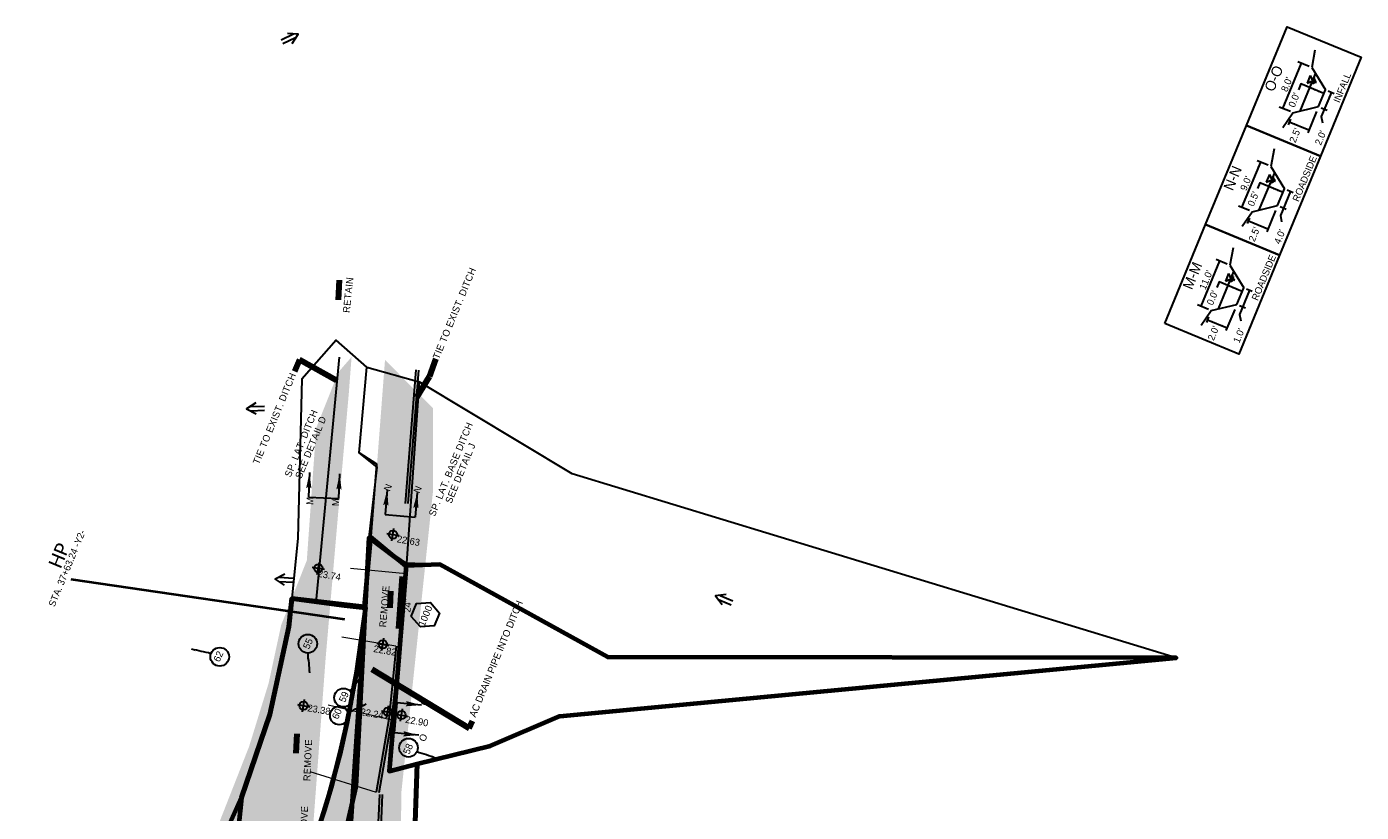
# Model space of a CAD drawing. Extents: x 1160024 to 2574774, y 200346 to 1150377.
# Tile 110 of 118: x 2483302 to 2484266, y 369357 to 369925. Entities that reach past the tile are written whole.
import ezdxf
from ezdxf.enums import TextEntityAlignment as Align

# ---------------------------------------------------------------- set-up
doc = ezdxf.new("R2010")
doc.units = 0
doc.header["$MEASUREMENT"] = 0
for name, color, linetype, lineweight in [('Exist Earthen Structure Ditch Cogo Point CELL', 5, 'Continuous', 13), ('Exist Plan Preparation Drainage Arrows Symbol CELL', 5, 'Continuous', 30), ('Exist Plan Preparation Drainage Notes Label', 31, 'Continuous', 30), ('Exist Plan Preparation Watershed Blue', 5, 'Continuous', 30), ('Prop Drainage Structure Box Number Symbol CELL', 9, 'Continuous', 30), ('Prop Drainage Structure Pipe Removal Label', 9, 'Continuous', 30), ('Prop Drainage Structure Pipe Side Drain 24in', 9, 'Continuous', 211), ('Prop Drainage Structure Pipe Side Drain 24in Label', 9, 'Continuous', 30), ('Prop Earthen Structure Ditch Flow Line', 6, 'Rdy Ditch Special Prp', 30), ('Prop Plan Preparation Watershed Pre Construction', 131, 'Continuous', 30), ('Prop Vertical Profile Ditch Grade Median Label', 5, 'Continuous', 40)]:
    doc.layers.add(name, color=color, linetype=linetype, lineweight=lineweight)
doc.layers.add('Scratch_Level_5', color=6, linetype='Continuous', lineweight=0, plot=False)
doc.layers.add('Scratch_Level_6', color=30, linetype='Continuous', lineweight=0, plot=False)
doc.styles.add('Style-Calibri', font='CALIBRI.TTF')
doc.styles.add('Style-GEOMETRICFUTURA_211_M_L', font='GEOMETRICFUTURA_211_M_L.shx')
doc.linetypes.add('Rdy Ditch Special Prp', pattern='A,0.55,-0.2,[22,dgnlstyle-RdylsE.shx,S=0.001111,R=0,X=0,Y=0],-0.2,0.55', length=1.5)
doc.dimstyles.new('erosion_control', dxfattribs={"dimtxt": 4.99999, "dimasz": 9.99998, "dimexe": 2.499995, "dimexo": 2.499995, "dimgap": 2.499995, "dimtad": 0, "dimtih": 1, "dimtoh": 1, "dimzin": 3, "dimdsep": 46, "dimtxsty": 'Style-GEOMETRICFUTURA_211_M_L', "dimcen": 0.09, "dimaunit": 1, "dimadec": 4, "dimazin": 3, "dimtfac": 1, "dimtofl": 0, "dimtmove": 0, "dimatfit": 1, "dimfxl": 1, "dimtzin": 3, "dimlwd": 106, "dimarcsym": 0})

# ---------------------------------------------------------------- blocks, each defined once
blk = doc.blocks.new('EXIST EARTHEN STRUCTURE DITCH COGO POINT_4')
at = {"layer": 'Exist Earthen Structure Ditch Cogo Point CELL', "color": 5, "lineweight": 30}
for p, q in [((-0.06, 0), (0.06, 0)), ((0, -0.06), (0, 0.06))]:
    blk.add_line(p, q, dxfattribs=at)
blk.add_circle((0, 0), 0.04, dxfattribs=at)
blk.add_point((0, 0), dxfattribs=at)
blk = doc.blocks.new('EXIST EARTHEN STRUCTURE DITCH COGO POINT_5')
at = {"layer": 'Exist Earthen Structure Ditch Cogo Point CELL', "color": 5, "lineweight": 30}
for p, q in [((-0.06, 0), (0.06, 0)), ((0, -0.06), (0, 0.06))]:
    blk.add_line(p, q, dxfattribs=at)
blk.add_circle((0, 0), 0.04, dxfattribs=at)
blk.add_point((0, 0), dxfattribs=at)
blk = doc.blocks.new('EXIST EARTHEN STRUCTURE DITCH COGO POINT_6')
at = {"layer": 'Exist Earthen Structure Ditch Cogo Point CELL', "color": 5, "lineweight": 30}
for p, q in [((-0.06, 0), (0.06, 0)), ((0, -0.06), (0, 0.06))]:
    blk.add_line(p, q, dxfattribs=at)
blk.add_circle((0, 0), 0.04, dxfattribs=at)
blk.add_point((0, 0), dxfattribs=at)
blk = doc.blocks.new('EXIST EARTHEN STRUCTURE DITCH COGO POINT_7')
at = {"layer": 'Exist Earthen Structure Ditch Cogo Point CELL', "color": 5, "lineweight": 30}
for p, q in [((-0.06, 0), (0.06, 0)), ((0, -0.06), (0, 0.06))]:
    blk.add_line(p, q, dxfattribs=at)
blk.add_circle((0, 0), 0.04, dxfattribs=at)
blk.add_point((0, 0), dxfattribs=at)
blk = doc.blocks.new('EXIST EARTHEN STRUCTURE DITCH COGO POINT_8')
at = {"layer": 'Exist Earthen Structure Ditch Cogo Point CELL', "color": 5, "lineweight": 30}
for p, q in [((-0.06, 0), (0.06, 0)), ((0, -0.06), (0, 0.06))]:
    blk.add_line(p, q, dxfattribs=at)
blk.add_circle((0, 0), 0.04, dxfattribs=at)
blk.add_point((0, 0), dxfattribs=at)
blk = doc.blocks.new('*U91')
at = {"layer": 'Exist Plan Preparation Drainage Notes Label'}
blk.add_circle((-2.02, 0), 1.99, dxfattribs=at)
blk.add_open_spline([(-0.14, -0.66), (0.52, -0.97), (1.25, -1), (1.95, -1.17), (2.64, -1.34), (3.31, -1.55), (4.01, -1.67)], degree=3, knots=[0, 0, 0, 0, 0.5025, 0.5025, 0.5025, 1, 1, 1, 1], dxfattribs=at)
blk.add_solid([(4.01, -1.67), (3.19, -1.21), (3.12, -1.72), (3.52, -1.56)], dxfattribs=at)
blk = doc.blocks.new('*U92')
at = {"layer": 'Exist Plan Preparation Drainage Notes Label'}
blk.add_circle((-2.02, 0), 1.99, dxfattribs=at)
blk.add_open_spline([(-0.14, -0.66), (0.52, -0.97), (1.25, -1), (1.95, -1.17), (2.64, -1.34), (3.31, -1.55), (4.01, -1.67)], degree=3, knots=[0, 0, 0, 0, 0.5025, 0.5025, 0.5025, 1, 1, 1, 1], dxfattribs=at)
blk.add_solid([(4.01, -1.67), (3.19, -1.21), (3.12, -1.72), (3.52, -1.56)], dxfattribs=at)
blk = doc.blocks.new('*U93')
at = {"layer": 'Exist Plan Preparation Drainage Notes Label'}
blk.add_circle((-2.02, 0), 1.99, dxfattribs=at)
blk.add_open_spline([(-0.14, -0.66), (0.5, -0.96), (1.25, -1), (1.95, -1.17), (2.64, -1.34), (3.31, -1.55), (4.01, -1.67)], degree=3, knots=[0, 0, 0, 0, 0.5025, 0.5025, 0.5025, 1, 1, 1, 1], dxfattribs=at)
blk.add_solid([(4.01, -1.67), (3.19, -1.21), (3.12, -1.72), (3.52, -1.56)], dxfattribs=at)
blk = doc.blocks.new('EXIST WATER SURFACE')
at = {"layer": 'Exist Plan Preparation Drainage Notes Label'}
for p, q in [((4, 4), (-4, 4)), ((-4, 4), (0, 0)), ((4, 0), (-4, 0)), ((4, 4), (0, 0)), ((3, -1), (-3, -1)), ((2, -2), (-2, -2)), ((1, -3), (-1, -3))]:
    blk.add_line(p, q, dxfattribs=at)
blk.add_point((0, 0), dxfattribs=at)
blk = doc.blocks.new('PROP TERMINATOR ARROW')
at = {"layer": 'Exist Plan Preparation Drainage Notes Label'}
blk.add_solid([(-5.7, 1), (0, 0), (-5, 0), (-5.7, -1)], dxfattribs=at)
blk = doc.blocks.new('PROP TERMINATOR ARROW_1')
at = {"layer": 'Exist Plan Preparation Drainage Notes Label'}
blk.add_solid([(-5.7, 1), (0, 0), (-5, 0), (-5.7, -1)], dxfattribs=at)
blk = doc.blocks.new('PROP TERMINATOR ARROW_2')
at = {"layer": 'Exist Plan Preparation Drainage Notes Label', "extrusion": (0, 0, -1)}
blk.add_solid([(5.7, 1), (0, 0), (5, 0), (5.7, -1)], dxfattribs=at)
blk = doc.blocks.new('PROP TERMINATOR ARROW_3')
at = {"layer": 'Exist Plan Preparation Drainage Notes Label', "extrusion": (0, 0, -1)}
blk.add_solid([(5.7, 1), (0, 0), (5, 0), (5.7, -1)], dxfattribs=at)
blk = doc.blocks.new('PROP TERMINATOR ARROW_4')
at = {"layer": 'Exist Plan Preparation Drainage Notes Label', "extrusion": (0, 0, -1)}
blk.add_solid([(5.7, 1), (0, 0), (5, 0), (5.7, -1)], dxfattribs=at)
blk = doc.blocks.new('PROP TERMINATOR ARROW_5')
at = {"layer": 'Exist Plan Preparation Drainage Notes Label'}
blk.add_solid([(-5.7, 1), (0, 0), (-5, 0), (-5.7, -1)], dxfattribs=at)
blk = doc.blocks.new('PROP TERMINATOR ARROW_6')
at = {"layer": 'Exist Plan Preparation Drainage Notes Label', "extrusion": (0, 0, -1)}
blk.add_solid([(5.7, 1), (0, 0), (5, 0), (5.7, -1)], dxfattribs=at)
blk = doc.blocks.new('PROP TERMINATOR ARROW_7')
at = {"layer": 'Exist Plan Preparation Drainage Notes Label'}
blk.add_solid([(-5.7, 1), (0, 0), (-5, 0), (-5.7, -1)], dxfattribs=at)
blk = doc.blocks.new('PROP TERMINATOR ARROW_8')
at = {"layer": 'Exist Plan Preparation Drainage Notes Label'}
blk.add_solid([(-5.71, 0.95), (0, 0), (-5, 0), (-5.71, -0.95)], dxfattribs=at)
blk = doc.blocks.new('PROP TERMINATOR ARROW_9')
at = {"layer": 'Exist Plan Preparation Drainage Notes Label'}
blk.add_solid([(-5.71, 0.95), (0, 0), (-5, 0), (-5.71, -0.95)], dxfattribs=at)
blk = doc.blocks.new('*U106')
at = {"layer": 'Exist Plan Preparation Drainage Notes Label'}
for p, q in [((-5.04, 13.17), (-11.91, -7.54)), ((11.91, 7.54), (-5.04, 13.17)), ((5.04, -13.17), (-11.91, -7.54))]:
    blk.add_line(p, q, dxfattribs=at)
at = {"layer": 'Exist Plan Preparation Drainage Notes Label', "xscale": 1.999999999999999, "yscale": 1.999999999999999, "zscale": 1.999999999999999, "rotation": 341.6388098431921}
for name, p in [('PROP TERMINATOR ARROW_9', (11.91, 7.54)), ('PROP TERMINATOR ARROW_8', (5.04, -13.17))]:
    blk.add_blockref(name, p, dxfattribs=at)
blk = doc.blocks.new('*U105')
at = {"layer": 'Exist Plan Preparation Drainage Notes Label'}
blk.add_blockref('*U106', (3.1, -2.68), dxfattribs=at)
at = {"layer": 'Exist Plan Preparation Drainage Notes Label', "style": 'Style-GEOMETRICFUTURA_211_M_L'}
for p in [(-6.66, 13.48), (-12.65, -4.15)]:
    blk.add_text('M', height=5, rotation=341.63881, dxfattribs=at).set_placement(p, align=Align.TOP_LEFT)
blk = doc.blocks.new('EXIST WATER SURFACE_1')
at = {"layer": 'Exist Plan Preparation Drainage Notes Label'}
for p, q in [((4, 4), (-4, 4)), ((-4, 4), (0, 0)), ((4, 0), (-4, 0)), ((4, 4), (0, 0)), ((3, -1), (-3, -1)), ((2, -2), (-2, -2)), ((1, -3), (-1, -3))]:
    blk.add_line(p, q, dxfattribs=at)
blk.add_point((0, 0), dxfattribs=at)
blk = doc.blocks.new('PROP TERMINATOR ARROW_10')
at = {"layer": 'Exist Plan Preparation Drainage Notes Label'}
blk.add_solid([(-5.7, 1), (0, 0), (-5, 0), (-5.7, -1)], dxfattribs=at)
blk = doc.blocks.new('PROP TERMINATOR ARROW_11')
at = {"layer": 'Exist Plan Preparation Drainage Notes Label'}
blk.add_solid([(-5.7, 1), (0, 0), (-5, 0), (-5.7, -1)], dxfattribs=at)
blk = doc.blocks.new('PROP TERMINATOR ARROW_12')
at = {"layer": 'Exist Plan Preparation Drainage Notes Label', "extrusion": (0, 0, -1)}
blk.add_solid([(5.7, 1), (0, 0), (5, 0), (5.7, -1)], dxfattribs=at)
blk = doc.blocks.new('PROP TERMINATOR ARROW_13')
at = {"layer": 'Exist Plan Preparation Drainage Notes Label', "extrusion": (0, 0, -1)}
blk.add_solid([(5.7, 1), (0, 0), (5, 0), (5.7, -1)], dxfattribs=at)
blk = doc.blocks.new('PROP TERMINATOR ARROW_14')
at = {"layer": 'Exist Plan Preparation Drainage Notes Label', "extrusion": (0, 0, -1)}
blk.add_solid([(5.7, 1), (0, 0), (5, 0), (5.7, -1)], dxfattribs=at)
blk = doc.blocks.new('PROP TERMINATOR ARROW_15')
at = {"layer": 'Exist Plan Preparation Drainage Notes Label'}
blk.add_solid([(-5.7, 1), (0, 0), (-5, 0), (-5.7, -1)], dxfattribs=at)
blk = doc.blocks.new('PROP TERMINATOR ARROW_16')
at = {"layer": 'Exist Plan Preparation Drainage Notes Label', "extrusion": (0, 0, -1)}
blk.add_solid([(5.7, 1), (0, 0), (5, 0), (5.7, -1)], dxfattribs=at)
blk = doc.blocks.new('PROP TERMINATOR ARROW_17')
at = {"layer": 'Exist Plan Preparation Drainage Notes Label'}
blk.add_solid([(-5.7, 1), (0, 0), (-5, 0), (-5.7, -1)], dxfattribs=at)
blk = doc.blocks.new('EXIST WATER SURFACE_2')
at = {"layer": 'Exist Plan Preparation Drainage Notes Label'}
for p, q in [((4, 4), (-4, 4)), ((-4, 4), (0, 0)), ((4, 4), (0, 0)), ((4, 0), (-4, 0)), ((3, -1), (-3, -1)), ((2, -2), (-2, -2)), ((1, -3), (-1, -3))]:
    blk.add_line(p, q, dxfattribs=at)
blk.add_point((0, 0), dxfattribs=at)
blk = doc.blocks.new('PROP TERMINATOR ARROW_18')
at = {"layer": 'Exist Plan Preparation Drainage Notes Label'}
blk.add_solid([(-5.7, 1), (0, 0), (-5, 0), (-5.7, -1)], dxfattribs=at)
blk = doc.blocks.new('PROP TERMINATOR ARROW_19')
at = {"layer": 'Exist Plan Preparation Drainage Notes Label'}
blk.add_solid([(-5.7, 1), (0, 0), (-5, 0), (-5.7, -1)], dxfattribs=at)
blk = doc.blocks.new('PROP TERMINATOR ARROW_20')
at = {"layer": 'Exist Plan Preparation Drainage Notes Label', "extrusion": (0, 0, -1)}
blk.add_solid([(5.7, 1), (0, 0), (5, 0), (5.7, -1)], dxfattribs=at)
blk = doc.blocks.new('PROP TERMINATOR ARROW_21')
at = {"layer": 'Exist Plan Preparation Drainage Notes Label', "extrusion": (0, 0, -1)}
blk.add_solid([(5.7, 1), (0, 0), (5, 0), (5.7, -1)], dxfattribs=at)
blk = doc.blocks.new('PROP TERMINATOR ARROW_22')
at = {"layer": 'Exist Plan Preparation Drainage Notes Label', "extrusion": (0, 0, -1)}
blk.add_solid([(5.7, 1), (0, 0), (5, 0), (5.7, -1)], dxfattribs=at)
blk = doc.blocks.new('PROP TERMINATOR ARROW_23')
at = {"layer": 'Exist Plan Preparation Drainage Notes Label'}
blk.add_solid([(-5.7, 1), (0, 0), (-5, 0), (-5.7, -1)], dxfattribs=at)
blk = doc.blocks.new('PROP TERMINATOR ARROW_24')
at = {"layer": 'Exist Plan Preparation Drainage Notes Label', "extrusion": (0, 0, -1)}
blk.add_solid([(5.7, 1), (0, 0), (5, 0), (5.7, -1)], dxfattribs=at)
blk = doc.blocks.new('PROP TERMINATOR ARROW_25')
at = {"layer": 'Exist Plan Preparation Drainage Notes Label'}
blk.add_solid([(-5.7, 1), (0, 0), (-5, 0), (-5.7, -1)], dxfattribs=at)
blk = doc.blocks.new('PROP TERMINATOR ARROW_26')
at = {"layer": 'Exist Plan Preparation Drainage Notes Label'}
blk.add_solid([(-5.71, 0.95), (0, 0), (-5, 0), (-5.71, -0.95)], dxfattribs=at)
blk = doc.blocks.new('PROP TERMINATOR ARROW_27')
at = {"layer": 'Exist Plan Preparation Drainage Notes Label'}
blk.add_solid([(-5.71, 0.95), (0, 0), (-5, 0), (-5.71, -0.95)], dxfattribs=at)
blk = doc.blocks.new('*U127')
at = {"layer": 'Exist Plan Preparation Drainage Notes Label'}
for p, q in [((-5.04, 13.17), (-11.91, -7.54)), ((11.91, 7.54), (-5.04, 13.17)), ((5.04, -13.17), (-11.91, -7.54))]:
    blk.add_line(p, q, dxfattribs=at)
at = {"layer": 'Exist Plan Preparation Drainage Notes Label', "xscale": 1.999999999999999, "yscale": 1.999999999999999, "zscale": 1.999999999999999, "rotation": 341.6388098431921}
for name, p in [('PROP TERMINATOR ARROW_27', (11.91, 7.54)), ('PROP TERMINATOR ARROW_26', (5.04, -13.17))]:
    blk.add_blockref(name, p, dxfattribs=at)
blk = doc.blocks.new('EXIST EARTHEN STRUCTURE DITCH COGO POINT_26')
at = {"layer": 'Exist Earthen Structure Ditch Cogo Point CELL', "color": 5, "lineweight": 30}
for p, q in [((-0.06, 0), (0.06, 0)), ((0, -0.06), (0, 0.06))]:
    blk.add_line(p, q, dxfattribs=at)
blk.add_circle((0, 0), 0.04, dxfattribs=at)
blk.add_point((0, 0), dxfattribs=at)
blk = doc.blocks.new('*U267')
at = {"layer": 'Exist Plan Preparation Drainage Notes Label'}
blk.add_circle((-2.02, 0), 1.99, dxfattribs=at)
blk.add_open_spline([(-0.14, -0.66), (0.52, -0.97), (1.25, -1), (1.95, -1.17), (2.64, -1.34), (3.31, -1.54), (4.01, -1.67)], degree=3, knots=[0, 0, 0, 0, 0.5025, 0.5025, 0.5025, 1, 1, 1, 1], dxfattribs=at)
blk.add_solid([(4.01, -1.67), (3.19, -1.21), (3.12, -1.72), (3.52, -1.56)], dxfattribs=at)
blk = doc.blocks.new('PROP TERMINATOR ARROW_132')
at = {"layer": 'Exist Plan Preparation Drainage Notes Label'}
blk.add_solid([(-5.71, 0.95), (0, 0), (-5, 0), (-5.71, -0.95)], dxfattribs=at)
blk = doc.blocks.new('PROP TERMINATOR ARROW_133')
at = {"layer": 'Exist Plan Preparation Drainage Notes Label'}
blk.add_solid([(-5.71, 0.95), (0, 0), (-5, 0), (-5.71, -0.95)], dxfattribs=at)
blk = doc.blocks.new('*U268')
at = {"layer": 'Exist Plan Preparation Drainage Notes Label'}
for p, q in [((-5.04, 13.17), (-11.91, -7.54)), ((11.91, 7.54), (-5.04, 13.17)), ((5.04, -13.17), (-11.91, -7.54))]:
    blk.add_line(p, q, dxfattribs=at)
at = {"layer": 'Exist Plan Preparation Drainage Notes Label', "xscale": 1.999999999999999, "yscale": 2, "zscale": 1.999999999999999, "rotation": 341.6388098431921}
for name, p in [('PROP TERMINATOR ARROW_133', (11.91, 7.54)), ('PROP TERMINATOR ARROW_132', (5.04, -13.17))]:
    blk.add_blockref(name, p, dxfattribs=at)
blk = doc.blocks.new('EXIST PLAN PREPARATION DRAINAGE ARROWS SYMBOL_190')
at = {"layer": 'Exist Plan Preparation Drainage Arrows Symbol CELL'}
for p, q in [((-3.87, 1.5), (6.13, 1.5)), ((-3.87, -1.5), (6.13, -1.5))]:
    blk.add_line(p, q, dxfattribs=at)
at = {"layer": 'Exist Plan Preparation Drainage Arrows Symbol CELL', "flags": 128}
blk.add_lwpolyline([(0, 3.97), (-6.87, 0), (0, -3.97)], dxfattribs=at)
blk = doc.blocks.new('EXIST PLAN PREPARATION DRAINAGE ARROWS SYMBOL_192')
at = {"layer": 'Exist Plan Preparation Drainage Arrows Symbol CELL'}
for p, q in [((-3.87, 1.5), (6.13, 1.5)), ((-3.87, -1.5), (6.13, -1.5))]:
    blk.add_line(p, q, dxfattribs=at)
at = {"layer": 'Exist Plan Preparation Drainage Arrows Symbol CELL', "flags": 128}
blk.add_lwpolyline([(0, 3.97), (-6.87, 0), (0, -3.97)], dxfattribs=at)
blk = doc.blocks.new('EXIST PLAN PREPARATION DRAINAGE ARROWS SYMBOL_193')
at = {"layer": 'Exist Plan Preparation Drainage Arrows Symbol CELL'}
for p, q in [((-3.87, 1.5), (6.13, 1.5)), ((-3.87, -1.5), (6.13, -1.5))]:
    blk.add_line(p, q, dxfattribs=at)
at = {"layer": 'Exist Plan Preparation Drainage Arrows Symbol CELL', "flags": 128}
blk.add_lwpolyline([(0, 3.97), (-6.87, 0), (0, -3.97)], dxfattribs=at)
blk = doc.blocks.new('EXIST PLAN PREPARATION DRAINAGE ARROWS SYMBOL_194')
at = {"layer": 'Exist Plan Preparation Drainage Arrows Symbol CELL'}
for p, q in [((-3.87, 1.5), (6.13, 1.5)), ((-3.87, -1.5), (6.13, -1.5))]:
    blk.add_line(p, q, dxfattribs=at)
at = {"layer": 'Exist Plan Preparation Drainage Arrows Symbol CELL', "flags": 128}
blk.add_lwpolyline([(0, 3.97), (-6.87, 0), (0, -3.97)], dxfattribs=at)
blk = doc.blocks.new('*U838')
at = {"layer": 'Exist Plan Preparation Drainage Notes Label'}
blk.add_circle((-2.02, 0), 1.99, dxfattribs=at)
blk.add_open_spline([(-0.14, -0.66), (0.52, -0.97), (1.25, -1), (1.95, -1.17), (2.64, -1.34), (3.31, -1.55), (4.01, -1.67)], degree=3, knots=[0, 0, 0, 0, 0.5025, 0.5025, 0.5025, 1, 1, 1, 1], dxfattribs=at)
blk.add_solid([(4.01, -1.67), (3.19, -1.21), (3.12, -1.72), (3.52, -1.56)], dxfattribs=at)
blk = doc.blocks.new('PROP DRAINAGE STRUCTURE BOX NUMBER SYMBOL_304')
at = {"layer": 'Prop Drainage Structure Box Number Symbol CELL', "flags": 128}
blk.add_lwpolyline([(-5, 8.94), (5, 8.94), (9.47, 0), (5, -8.94), (-5, -8.94), (-9.47, 0), (-5, 8.94)], dxfattribs=at)
at = {"layer": 'Prop Drainage Structure Box Number Symbol CELL', "insert": (-0.62, -0.32), "char_height": 5, "attachment_point": 5, "line_spacing_factor": 0.6, "style": 'Style-GEOMETRICFUTURA_211_M_L'}
blk.add_mtext('\\T1.056;1000', dxfattribs=at)

msp = doc.modelspace()

# ---------------------------------------------------------------- hatches: boundary and pattern name
at = {"layer": 'Scratch_Level_6'}
for points in [[(2483435.61, 369037.31), (2483365.18, 369062.28), (2483237.07, 369103.64), (2482987.02, 369185.89), (2482927.65, 369205.42), (2482786.92, 369248.69), (2482743.22, 369262.13), (2482594.43, 369310.99), (2482611.93, 369323.88), (2482730.69, 369288.87), (2482751.69, 369277.32), (2482878.31, 369241.5), (2482887.67, 369244.68), (2483020.64, 369207.64), (2483090.07, 369184.2), (2483246.22, 369131.49), (2483300.52, 369117.38), (2483325.73, 369114.28), (2483344, 369127), (2483357.02, 369164.01), (2483392.59, 369245.11), (2483433.95, 369332.65), (2483462.39, 369405.08), (2483476.45, 369450.64), (2483485.53, 369492.69), (2483504.08, 369539.43), (2483510.87, 369635.13), (2483526.89, 369675.46), (2483536.44, 369686.46), (2483534.36, 369659.34), (2483527.06, 369577.32), (2483517.68, 369468.69), (2483508.82, 369349.27), (2483507.64, 369333.27), (2483502.45, 369319.09), (2483507.22, 369331.01), (2483502.45, 369319.09), (2483489.78, 369287.41), (2483473.54, 369244.29), (2483464.99, 369221.57), (2483441.31, 369167.78), (2483431.59, 369145.7), (2483426.13, 369132.19), (2483415.57, 369105.42), (2483415.96, 369093.74), (2483416.97, 369083.14), (2483425.21, 369071.78), (2483430.6, 369060.92)], [(2483643.69, 368960.94), (2483608.79, 368976.78), (2483546.81, 368998.68), (2483456.37, 369030.63), (2483435.1, 369037.59), (2483430.6, 369060.92), (2483416.91, 369083.65), (2483415.13, 369104.47), (2483431.42, 369146.07), (2483459.18, 369207.74), (2483507.22, 369331.01), (2483533.48, 369420.19), (2483543.32, 369458.7), (2483557.39, 369642.26), (2483560.61, 369684.33), (2483595.35, 369649.31), (2483595.29, 369589.28), (2483572.45, 369371.96), (2483569.75, 369151.67), (2483554.17, 369051.21), (2483567.61, 369046.99), (2483644.45, 369022.89), (2483658.83, 368996.96)]]:
    msp.add_hatch(color=256, dxfattribs=at).paths.add_polyline_path(points)

# ---------------------------------------------------------------- linework, layer by layer
at = {"layer": 'Exist Plan Preparation Drainage Notes Label'}
for p, q in [((2484228.65, 369896.43), (2484220.67, 369899.73)), ((2484232.91, 369908.24), (2484230.56, 369895.64)), ((2484222.99, 369898.77), (2484209.47, 369866.05)), ((2484222.22, 369864.17), (2484233.35, 369891.09)), ((2484230.56, 369895.64), (2484240.47, 369879.47)), ((2484235.48, 369867.38), (2484240.47, 369879.47)), ((2484242.41, 369878.66), (2484246.7, 369876.89)), ((2484215.13, 369863.71), (2484207.15, 369867.01)), ((2484209.81, 369852.34), (2484217.04, 369862.92)), ((2484217.04, 369862.92), (2484235.48, 369867.38)), ((2484233.96, 369863.71), (2484227.66, 369848.45)), ((2484237.42, 369866.58), (2484241.71, 369864.81)), ((2484215.14, 369858.32), (2484213.48, 369854.31)), ((2484214.31, 369856.32), (2484228.49, 369850.46)), ((2484203.37, 369836.76), (2484201.03, 369824.16)), ((2484193.45, 369827.29), (2484179.93, 369794.57)), ((2484199.11, 369824.95), (2484191.13, 369828.25)), ((2484201.03, 369824.16), (2484210.93, 369807.98)), ((2484192.69, 369792.69), (2484203.81, 369819.61)), ((2484205.94, 369795.9), (2484210.93, 369807.98)), ((2484212.87, 369807.18), (2484217.16, 369805.41)), ((2484185.59, 369792.23), (2484177.61, 369795.53)), ((2484187.5, 369791.44), (2484205.94, 369795.9)), ((2484207.88, 369795.1), (2484212.17, 369793.33)), ((2484180.28, 369780.86), (2484187.5, 369791.44)), ((2484185.6, 369786.84), (2484183.95, 369782.83)), ((2484184.78, 369784.83), (2484198.95, 369778.98)), ((2484204.42, 369792.23), (2484198.12, 369776.97)), ((2484173.84, 369765.27), (2484171.49, 369752.68)), ((2484163.91, 369755.81), (2484150.39, 369723.09)), ((2484169.58, 369753.47), (2484161.6, 369756.77)), ((2484163.15, 369721.21), (2484174.27, 369748.13)), ((2484171.49, 369752.68), (2484181.4, 369736.5)), ((2484176.4, 369724.42), (2484181.4, 369736.5)), ((2484183.34, 369735.7), (2484187.62, 369733.93)), ((2484156.05, 369720.75), (2484148.07, 369724.04)), ((2484150.74, 369709.38), (2484157.97, 369719.96)), ((2484157.97, 369719.96), (2484176.4, 369724.42)), ((2484174.89, 369720.74), (2484168.58, 369705.49)), ((2484178.34, 369723.62), (2484182.63, 369721.85)), ((2484156.07, 369715.36), (2484154.41, 369711.35)), ((2484155.24, 369713.35), (2484169.41, 369707.5))]:
    msp.add_line(p, q, dxfattribs=at)
at = {"layer": 'Exist Plan Preparation Drainage Notes Label', "flags": 128}
for points in [[(2484183.4, 369853.62), (2484212.94, 369925.1), (2484266.44, 369902.99), (2484236.9, 369831.51), (2484183.4, 369853.62)], [(2484153.86, 369782.14), (2484183.4, 369853.62), (2484236.9, 369831.51), (2484207.37, 369760.03), (2484153.86, 369782.14)], [(2484124.32, 369710.66), (2484153.86, 369782.14), (2484207.37, 369760.03), (2484177.83, 369688.55), (2484124.32, 369710.66)]]:
    msp.add_lwpolyline(points, close=True, dxfattribs=at)
for points in [[(2484239.38, 369876.82), (2484222.72, 369883.7), (2484221.02, 369879.6)], [(2484244.77, 369877.69), (2484237.51, 369860.12), (2484238.36, 369855.57)], [(2484209.84, 369805.34), (2484193.18, 369812.22), (2484191.49, 369808.11)], [(2484215.23, 369806.21), (2484207.97, 369788.64), (2484208.82, 369784.09)], [(2484180.3, 369733.86), (2484163.65, 369740.74), (2484161.95, 369736.63)], [(2484185.69, 369734.73), (2484178.44, 369717.16), (2484179.29, 369712.61)]]:
    msp.add_lwpolyline(points, dxfattribs=at)
at = {"layer": 'Exist Plan Preparation Watershed Blue', "flags": 128}
for points in [[(2483493.16, 369511.88), (2483546.48, 369505.23), (2483554.69, 369609.03), (2483542, 369617.22), (2483547.54, 369678.99), (2483525.41, 369698.54), (2483500.47, 369670.31), (2483497.69, 369555.51), (2483493.16, 369511.88)], [(2483576.24, 369537.43), (2483549.13, 369555.88), (2483554.93, 369606.89), (2483542, 369617.22), (2483547.54, 369678.99), (2483585.38, 369668.4), (2483576.24, 369537.43)], [(2483576.24, 369537.43), (2483600.22, 369536.4), (2483721.62, 369469.55), (2484132.48, 369469.14), (2483695.88, 369601.93), (2483585.38, 369668.4), (2483576.24, 369537.43)], [(2483563.65, 369387.03), (2483636.94, 369405.4), (2483686.99, 369426.86), (2484132.48, 369469.14), (2483721.62, 369469.55), (2483600.22, 369536.4), (2483576.24, 369537.43), (2483563.65, 369387.03)]]:
    msp.add_lwpolyline(points, close=True, dxfattribs=at)
at = {"layer": 'Exist Plan Preparation Watershed Blue', "color": 5, "linetype": 'Continuous', "lineweight": 70, "flags": 128}
for points in [[(2483574.67, 369122.95), (2483583.95, 369392.42), (2483636.94, 369405.4), (2483686.99, 369426.86), (2484132.48, 369469.14), (2483721.62, 369469.55), (2483600.22, 369536.4), (2483575.48, 369535.42), (2483550.05, 369556.4), (2483545.43, 369505.79), (2483493.16, 369511.88), (2483491.05, 369491.36), (2483477.22, 369428.21), (2483456.77, 369368.07), (2483441.52, 369217.84)], [(2483427.06, 369301.49), (2483456.77, 369368.07), (2483477.22, 369428.21), (2483491.05, 369491.36), (2483493.16, 369511.88), (2483531.3, 369506.91), (2483546.48, 369505.23), (2483544.34, 369490.15), (2483542.54, 369475.98), (2483540.42, 369461.62), (2483538.88, 369452.8), (2483535.01, 369432.27), (2483531.41, 369414.73), (2483528.06, 369400.24), (2483522.05, 369377.2), (2483516.85, 369359.42), (2483511.19, 369341.75)], [(2483516.11, 369272.78), (2483539.81, 369376.36), (2483546.5, 369505.59), (2483539.78, 369457.59), (2483533.05, 369421.88), (2483528.32, 369401.21), (2483519.98, 369369.95), (2483513.06, 369347.41)]]:
    msp.add_lwpolyline(points, dxfattribs=at)
msp.add_lwpolyline([(2483546.5, 369505.59), (2483549.13, 369555.88), (2483575.83, 369535.76), (2483570.64, 369469.75), (2483563.65, 369387.03), (2483583.95, 369392.42), (2483574.67, 369122.95), (2483545.83, 369085.68), (2483528.46, 369084.43), (2483524.88, 369078.02), (2483528.35, 369152.31), (2483529.23, 369176.27), (2483531.24, 369279.08), (2483546.5, 369505.59)], close=True, dxfattribs=at)
at = {"layer": 'Prop Drainage Structure Pipe Side Drain 24in'}
msp.add_line((2483570.67, 369489.96), (2483573.16, 369527.79), dxfattribs=at)
at = {"layer": 'Prop Earthen Structure Ditch Flow Line', "linetype": 'Rdy Ditch Special Prp', "ltscale": 50}
for p, q in [((2483510.75, 369509.11), (2483527.81, 369686.31)), ((2483556.58, 369370.35), (2483544.22, 369089.8)), ((2483558.58, 369370.26), (2483546.22, 369089.71))]:
    msp.add_line(p, q, dxfattribs=at)
at = {"layer": 'Prop Earthen Structure Ditch Flow Line', "ltscale": 50}
for p, q in [((2483575.3, 369580.68), (2483583.09, 369677.09)), ((2483577.29, 369580.52), (2483585.08, 369676.93)), ((2483568.76, 369477.47), (2483563.3, 369424.62)), ((2483570.75, 369477.27), (2483565.29, 369424.41)), ((2483563.3, 369424.62), (2483554.15, 369371.93)), ((2483565.27, 369424.27), (2483556.12, 369371.59))]:
    msp.add_line(p, q, dxfattribs=at)
at = {"layer": 'Prop Plan Preparation Watershed Pre Construction', "color": 200, "flags": 128}
msp.add_lwpolyline([(2483456.77, 369368.07), (2483392.66, 369225.77), (2483353.67, 369126.99), (2483369.05, 369113.55), (2483361.09, 369101.95), (2483407.11, 369112.72), (2483416.25, 369128.53), (2483441.52, 369217.84), (2483456.77, 369368.07)], close=True, dxfattribs=at)
at = {"layer": 'Prop Vertical Profile Ditch Grade Median Label'}
msp.add_line((2483333.44, 369525.88), (2483531.32, 369497.04), dxfattribs=at)
at = {"layer": 'Scratch_Level_5'}
for p, q in [((2483575.89, 369529.73), (2483535.7, 369533.53)), ((2483568.4, 369477.53), (2483529.29, 369483.96)), ((2483564.5, 369424.33), (2483519.5, 369434.93)), ((2483554.46, 369371.83), (2483506.38, 369386.7))]:
    msp.add_line(p, q, dxfattribs=at)

# ---------------------------------------------------------------- block references
at = {"layer": 'Exist Earthen Structure Ditch Cogo Point CELL', "color": 5, "lineweight": 30, "xscale": 75.00000000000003, "yscale": 75.00000000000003, "zscale": 75.00000000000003, "rotation": 350.2385460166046}
for name, p in [('EXIST EARTHEN STRUCTURE DITCH COGO POINT_8', (2483566.34, 369558.11)), ('EXIST EARTHEN STRUCTURE DITCH COGO POINT_7', (2483512.44, 369533.8)), ('EXIST EARTHEN STRUCTURE DITCH COGO POINT_26', (2483559.05, 369478.79)), ('EXIST EARTHEN STRUCTURE DITCH COGO POINT_4', (2483501.74, 369434.47)), ('EXIST EARTHEN STRUCTURE DITCH COGO POINT_5', (2483562.5, 369430.05)), ('EXIST EARTHEN STRUCTURE DITCH COGO POINT_6', (2483572.46, 369427.65))]:
    msp.add_blockref(name, p, dxfattribs=at)
at = {"layer": 'Exist Plan Preparation Drainage Arrows Symbol CELL'}
for name, p, rotation in [('EXIST PLAN PREPARATION DRAINAGE ARROWS SYMBOL_194', (2483491.69, 369916.68), 205.1093163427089), ('EXIST PLAN PREPARATION DRAINAGE ARROWS SYMBOL_193', (2483467.41, 369649.23), 2.208969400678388), ('EXIST PLAN PREPARATION DRAINAGE ARROWS SYMBOL_192', (2483488, 369525.53), 356.9004272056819), ('EXIST PLAN PREPARATION DRAINAGE ARROWS SYMBOL_190', (2483805.86, 369511.15), 337.8896607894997)]:
    msp.add_blockref(name, p, dxfattribs=dict(at, rotation=rotation))
at = {"layer": 'Exist Plan Preparation Drainage Notes Label'}
for name, p, xscale, yscale, zscale, rotation in [('PROP TERMINATOR ARROW_22', (2484222.99, 369898.77), 0.7499999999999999, 0.7499999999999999, 0.7499999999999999, 67.54874021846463), ('EXIST WATER SURFACE_2', (2484231.21, 369885.92), 0.7499999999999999, 0.7499999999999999, 0.7499999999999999, 67.54874021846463), ('PROP TERMINATOR ARROW_21', (2484229.19, 369881.03), 0.75, 0.75, 0.75, 157.5487402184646), ('PROP TERMINATOR ARROW_20', (2484239.38, 369876.82), 0.7499999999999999, 0.7499999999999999, 0.7499999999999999, 337.5487402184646), ('PROP TERMINATOR ARROW_18', (2484244.77, 369877.69), 0.7499999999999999, 0.7499999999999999, 0.7499999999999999, 67.54874021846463), ('PROP TERMINATOR ARROW_23', (2484209.47, 369866.05), 0.75, 0.75, 0.75, 247.5487402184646), ('PROP TERMINATOR ARROW_19', (2484239.78, 369865.61), 0.75, 0.75, 0.75, 247.5487402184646), ('PROP TERMINATOR ARROW_24', (2484214.31, 369856.32), 0.75, 0.75, 0.75, 157.5487402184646), ('PROP TERMINATOR ARROW_25', (2484228.49, 369850.46), 0.7499999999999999, 0.7499999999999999, 0.7499999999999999, 337.5487402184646), ('PROP TERMINATOR ARROW_4', (2484193.45, 369827.29), 0.7499999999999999, 0.7499999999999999, 0.7499999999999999, 67.54874021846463), ('EXIST WATER SURFACE', (2484201.67, 369814.44), 0.7499999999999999, 0.7499999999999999, 0.7499999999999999, 67.54874021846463), ('PROP TERMINATOR ARROW_3', (2484199.65, 369809.55), 0.75, 0.75, 0.75, 157.5487402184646), ('PROP TERMINATOR ARROW_2', (2484209.84, 369805.34), 0.7499999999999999, 0.7499999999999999, 0.7499999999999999, 337.5487402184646), ('PROP TERMINATOR ARROW', (2484215.23, 369806.21), 0.7499999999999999, 0.7499999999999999, 0.7499999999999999, 67.54874021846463), ('PROP TERMINATOR ARROW_5', (2484179.93, 369794.57), 0.75, 0.75, 0.75, 247.5487402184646), ('PROP TERMINATOR ARROW_1', (2484210.24, 369794.13), 0.75, 0.75, 0.75, 247.5487402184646), ('PROP TERMINATOR ARROW_6', (2484184.78, 369784.83), 0.75, 0.75, 0.75, 157.5487402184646), ('PROP TERMINATOR ARROW_7', (2484198.95, 369778.98), 0.7499999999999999, 0.7499999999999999, 0.7499999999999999, 337.5487402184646), ('PROP TERMINATOR ARROW_14', (2484163.91, 369755.81), 0.7499999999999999, 0.7499999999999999, 0.7499999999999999, 67.54874021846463), ('EXIST WATER SURFACE_1', (2484172.14, 369742.96), 0.7499999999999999, 0.7499999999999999, 0.7499999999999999, 67.54874021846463), ('PROP TERMINATOR ARROW_13', (2484170.11, 369738.07), 0.75, 0.75, 0.75, 157.5487402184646), ('PROP TERMINATOR ARROW_12', (2484180.3, 369733.86), 0.7499999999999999, 0.7499999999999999, 0.7499999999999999, 337.5487402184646), ('PROP TERMINATOR ARROW_15', (2484150.39, 369723.09), 0.75, 0.75, 0.75, 247.5487402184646), ('PROP TERMINATOR ARROW_11', (2484180.7, 369722.65), 0.75, 0.75, 0.75, 247.5487402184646), ('PROP TERMINATOR ARROW_10', (2484185.69, 369734.73), 0.7499999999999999, 0.7499999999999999, 0.7499999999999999, 67.54874021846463), ('PROP TERMINATOR ARROW_16', (2484155.24, 369713.35), 0.75, 0.75, 0.75, 157.5487402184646), ('PROP TERMINATOR ARROW_17', (2484169.41, 369707.5), 0.7499999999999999, 0.7499999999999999, 0.7499999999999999, 337.5487402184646), ('*U93', (2483507.02, 369472.77), 3.375000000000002, 3.375000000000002, 3.375000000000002, 288.9496101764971), ('*U267', (2483434.32, 369469.72), 3.375000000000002, 3.375000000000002, 3.375000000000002, 180.5256946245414), ('*U92', (2483533.44, 369446.46), 3.375000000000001, 3.375000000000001, 3.375000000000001, 65.37675274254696), ('*U838', (2483532.86, 369431.62), 3.375000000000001, 3.375000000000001, 3.375000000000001, 38.90418611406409), ('*U91', (2483584.37, 369403.53), 3.375000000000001, 3.375000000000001, 3.375000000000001, 355.5132115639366)]:
    msp.add_blockref(name, p, dxfattribs=dict(at, xscale=xscale, yscale=yscale, zscale=zscale, rotation=rotation))
for name, p, rotation in [('*U105', (2483514.8, 369589.82), 106.1347898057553), ('*U127', (2483572.27, 369580.61), 103.2909969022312), ('*U268', (2483577.09, 369424.82), 13.29099690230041)]:
    msp.add_blockref(name, p, dxfattribs=dict(at, rotation=rotation))
at = {"layer": 'Prop Drainage Structure Box Number Symbol CELL', "rotation": 67.56305879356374}
msp.add_blockref('PROP DRAINAGE STRUCTURE BOX NUMBER SYMBOL_304', (2483589.77, 369500.16), dxfattribs=at)

# ---------------------------------------------------------------- texts
at = {"layer": 'Exist Earthen Structure Ditch Cogo Point CELL', "color": 5, "lineweight": 30, "style": 'Style-GEOMETRICFUTURA_211_M_L'}
for s, p in [('22.63', (2483569.76, 369557.53)), ('23.74', (2483512.53, 369532.55)), ('22.82', (2483552.76, 369478.23)), ('23.38', (2483505.06, 369435.45)), ('22.24', (2483543.42, 369432.68)), ('22.90', (2483575.8, 369427.11))]:
    msp.add_text(s, height=5, rotation=350.23855, dxfattribs=at).set_placement(p, align=Align.TOP_LEFT)
at = {"layer": 'Exist Plan Preparation Drainage Notes Label', "style": 'Style-GEOMETRICFUTURA_211_M_L'}
for s, height, p in [('O-O', 7.5, (2484196.1, 369880.37)), ('INFALL', 5, (2484246.02, 369871.58)), ("8.0'", 5, (2484208.16, 369879.47)), ("0.0'", 5, (2484213.47, 369868.24)), ("2.5'", 5, (2484214.18, 369842.68)), ("2.0'", 5, (2484232.62, 369840.92)), ('N-N', 7.5, (2484166.56, 369808.89)), ('ROADSIDE', 5, (2484216.48, 369800.1)), ("9.0'", 5, (2484178.63, 369807.99)), ("0.5'", 5, (2484183.93, 369796.76)), ("2.5'", 5, (2484184.65, 369771.2)), ("4.0'", 5, (2484203.08, 369769.44)), ('M-M', 7.5, (2484137.03, 369737.41)), ('ROADSIDE', 5, (2484186.95, 369728.62)), ("11.0'", 5, (2484149.09, 369736.51)), ("0.0'", 5, (2484154.39, 369725.28)), ("2.0'", 5, (2484155.11, 369699.71)), ("1.0'", 5, (2484173.54, 369697.96)), ('N', 5, (2483559.46, 369590.82)), ('N', 5, (2483580.96, 369589.43)), ('O', 5, (2483585.72, 369435.92)), ('O', 5, (2483584.86, 369409.93))]:
    msp.add_text(s, height=height, rotation=67.54874, dxfattribs=at).set_placement(p, align=Align.TOP_LEFT)
for s, height, rotation, p in [('AC DRAIN PIPE INTO DITCH', 5.0625, 67.56306, (2483640.88, 369468.35)), ('55', 5.062, 65.86306, (2483504.86, 369479.33)), ('62', 5.062, 65.86306, (2483440.12, 369470.06)), ('59', 5.062, 65.86306, (2483530.83, 369440.81)), ('60', 5.062, 65.86306, (2483525.8, 369428.64)), ('58', 5.062, 65.86306, (2483577.24, 369403.25))]:
    msp.add_text(s, height=height, rotation=rotation, dxfattribs=at).set_placement(p, align=Align.MIDDLE_CENTER)
at = {"layer": 'Prop Drainage Structure Pipe Removal Label', "char_height": 5, "attachment_point": 8, "line_spacing_factor": 0.6, "style": 'Style-GEOMETRICFUTURA_211_M_L'}
for s, insert, rotation in [('\\T1.060;RETAIN', (2483536.4, 369731.08), 84.02337), ('\\T1.044;REMOVE', (2483562.73, 369506.02), 85.0937), ('\\T1.044;REMOVE', (2483507.3, 369394.94), 87.44586), ('\\T1.044;REMOVE', (2483504.39, 369346.88), 87.44586)]:
    msp.add_mtext(s, dxfattribs=dict(at, insert=insert, rotation=rotation))
at = {"layer": 'Prop Drainage Structure Pipe Side Drain 24in Label', "style": 'Style-GEOMETRICFUTURA_211_M_L'}
msp.add_text('24" ', height=5, rotation=86.2348, dxfattribs=at).set_placement((2483576.85, 369507.65), align=Align.MIDDLE_CENTER)
at = {"layer": 'Prop Earthen Structure Ditch Flow Line', "linetype": 'Rdy Ditch Special Prp', "char_height": 5, "attachment_point": 5, "rotation": 67.56306, "line_spacing_factor": 0.900001, "style": 'Style-GEOMETRICFUTURA_211_M_L'}
for s, insert in [('\\T1.059;TIE TO EXIST. DITCH', (2483610.83, 369718.07)), ('\\T1.059;TIE TO EXIST. DITCH', (2483480.72, 369642.02)), ('\\T1.059;SP. LAT. DITCH\\PSEE DETAIL D\\P', (2483503.49, 369622.66)), ('\\T1.059;SP. LAT. BASE DITCH\\PSEE DETAIL J\\P', (2483611.68, 369603.93))]:
    msp.add_mtext(s, dxfattribs=dict(at, insert=insert))
at = {"layer": 'Prop Vertical Profile Ditch Grade Median Label', "lineweight": 0, "style": 'Style-Calibri'}
msp.add_text('HP', height=10, rotation=67.54874, dxfattribs=at).set_placement((2483329.52, 369541.14), align=Align.CENTER)
at = {"layer": 'Prop Vertical Profile Ditch Grade Median Label', "lineweight": 0, "style": 'Style-GEOMETRICFUTURA_211_M_L'}
msp.add_text('STA. 37+63.24 -Y2-', height=5, rotation=67.54874, dxfattribs=at).set_placement((2483317.04, 369507.34), align=Align.TOP_LEFT)

# ---------------------------------------------------------------- leaders
at = {"layer": 'Exist Plan Preparation Drainage Notes Label'}
for points, override in [([(2483527.4, 369742.01), (2483526.62, 369727.72)], {"dimtxt": 5, "dimasz": 5, "dimgap": 0, "dimlwd": 65534}), ([(2483564.4, 369505.1), (2483564.91, 369517.21)], {"dimtxt": 5, "dimasz": 5, "dimgap": 0, "dimlwd": 65534}), ([(2483551.02, 369460.94), (2483621.55, 369418.26), (2483623.76, 369423.61)], {"dimtxt": 5.0625, "dimasz": 5.0625, "dimgap": 0, "dimlwd": 65534}), ([(2483496.44, 369400.05), (2483497.14, 369414.14)], {"dimtxt": 5, "dimasz": 5, "dimgap": 0, "dimlwd": 65534})]:
    msp.add_leader(points, dimstyle='erosion_control', override=override, dxfattribs=at)
at = {"layer": 'Prop Earthen Structure Ditch Flow Line', "linetype": 'Continuous', "lineweight": 13}
for points in [[(2483525.6, 369669.56), (2483498.67, 369684.35), (2483495.21, 369675.98)], [(2483583.72, 369657.41), (2483592.68, 369672.22), (2483597.33, 369685.12)]]:
    msp.add_leader(points, dimstyle='erosion_control', override={"dimtxt": 5, "dimasz": 5, "dimgap": 0, "dimlwd": 65534}, dxfattribs=at)

doc.saveas('drawing.dxf')
